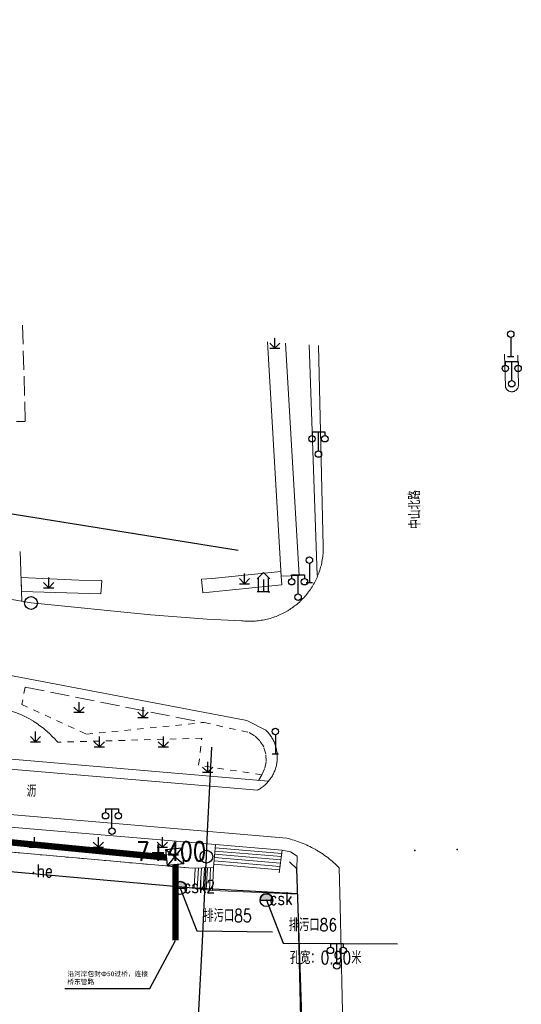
# Model space of a CAD drawing. Extents: x 39527407 to 39530665, y 3786466 to 3790957.
# Tile 18 of 113: x 39528436 to 39528515, y 3788122 to 3788276. Entities that reach past the tile are written whole.
import ezdxf
from ezdxf.enums import TextEntityAlignment as Align

# ---------------------------------------------------------------- set-up
doc = ezdxf.new("R2010")
doc.units = 0
doc.header["$PDSIZE"] = 0.2
doc.linetypes.add('X0', pattern=[4, 3, -1])
doc.linetypes.add('X6', pattern=[2, 1, -1])
doc.layers.get('0').update_dxf_attribs({"linetype": 'CONTINUOUS'})
for name, color, linetype in [('DLSS', 4, 'CONTINUOUS'), ('JCDL_CLKZD', 142, 'CONTINUOUS'), ('JCDL_DMX_F', 30, 'CONTINUOUS'), ('JCDL_JMDD_F', 231, 'CONTINUOUS'), ('JCDL_JMDX_F', 231, 'CONTINUOUS'), ('JCDL_JT_ZJ', 100, 'CONTINUOUS'), ('JCDL_JTD_F', 100, 'CONTINUOUS'), ('JCDL_JTX_F', 100, 'CONTINUOUS'), ('SXSS', 5, 'CONTINUOUS'), ('ZBTZ', 3, 'CONTINUOUS'), ('zdh', 7, 'CONTINUOUS'), ('排水孔', 4, 'CONTINUOUS'), ('断面线', 2, 'CONTINUOUS'), ('综合管网', 1, 'CONTINUOUS')]:
    doc.layers.add(name, color=color, linetype=linetype)
for name, color, linetype, lineweight in [('JCDL_JMDX', 1, 'CONTINUOUS', 0), ('JCDL_ZBX', 3, 'CONTINUOUS', 0), ('JCDL_ZBX_F', 7, 'CONTINUOUS', 0), ('TEXTL_ZJ', 7, 'CONTINUOUS', 0)]:
    doc.layers.add(name, color=color, linetype=linetype, lineweight=lineweight)
doc.styles.add('HT', font='simhei.ttf')
doc.styles.add('HZ', font='rs', dxfattribs={"width": 0.8, "bigfont": 'hztxt'})
doc.linetypes.add('10422', pattern='A,2,[150,AAA.SHX,S=1,R=0,X=0,Y=1],2,[177,AAA.SHX,S=1,R=0,X=0,Y=0.8],1e-09', length=4)
doc.linetypes.add('X19', pattern='A,4.5,[145,symbolx.shx,S=1,R=0,X=0,Y=1],4.5,-0.5,[146,symbolx.shx,S=1,R=0,X=0,Y=0],-0.5', length=10)
doc.linetypes.add('X35', pattern='A,2,[150,AAA.SHX,S=1,R=0,X=0,Y=1],2,[177,AAA.SHX,S=1,R=0,X=0,Y=0.8],1e-09', length=4)
doc.linetypes.add('X49', pattern='A,0,[5,symbolt.shx,S=1,R=0,X=0,Y=0],-10', length=10)
doc.linetypes.add('X67', pattern='A,1,[150,symbolx.shx,S=1,R=0,X=0,Y=1],2,[153,symbolx.shx,S=1,R=0,X=0,Y=0.8],2,[145,symbolx.shx,S=1,R=0,X=0,Y=0],0,[150,symbolx.shx,S=1,R=0,X=0,Y=1],2,[153,symbolx.shx,S=1,R=0,X=0,Y=0.8],2,[150,symbolx.shx,S=1,R=0,X=0,Y=1],0.5,-0.5,[146,symbolx.shx,S=1,R=0,X=0,Y=0],-0.5,0.5,[153,symbolx.shx,S=1,R=0,X=0,Y=0.8],1', length=12)

# ---------------------------------------------------------------- blocks, each defined once
blk = doc.blocks.new('4241000')
at = {"color": 0, "linetype": 'Continuous'}
for p, q in [((0, 3), (0, 0)), ((-0.5, 0), (0.5, 0))]:
    blk.add_line(p, q, dxfattribs=at)
blk.add_circle((0, 3.5), 0.5, dxfattribs=at)
blk = doc.blocks.new('3521000')
at = {"color": 0}
for p, q in [((-1, 3.5), (1, 3.5)), ((0, 0.5), (0, 3.5))]:
    blk.add_line(p, q, dxfattribs=at)
at = {"color": 0, "linetype": 'Continuous', "flags": 128}
for points in [[(-1, 3.5), (-1, 2.9)], [(1, 3.5), (1, 2.9)]]:
    blk.add_lwpolyline(points, dxfattribs=at)
at = {"color": 0}
for centre in [(-1, 2.4), (1, 2.4), (0, 0)]:
    blk.add_circle(centre, 0.5, dxfattribs=at)
blk = doc.blocks.new('5820000')
at = {"color": 0, "linetype": 'Continuous'}
blk.add_circle((0, 0), 1, dxfattribs=at)
blk = doc.blocks.new('9530003')
at = {"color": 0}
for p, q in [((0, 0), (0, 1.6)), ((-0.8, 0), (0.8, 0))]:
    blk.add_line(p, q, dxfattribs=at)
at = {"color": 0, "linetype": 'Continuous'}
for points in [[(0, 0), (-0.8, 0.8)], [(0, 0), (0.8, 0.8)]]:
    blk.add_lwpolyline(points, dxfattribs=at)
blk = doc.blocks.new('3560000')
at = {"color": 0, "linetype": 'Continuous', "flags": 128}
for points in [[(0.97, 2.03), (0, 3), (-0.97, 2.03)], [(0, 1.9), (0, 0)], [(-0.8, 0), (-1, 0)], [(0.8, 0), (-0.8, 0)], [(0.8, 0), (1, 0)]]:
    blk.add_lwpolyline(points, dxfattribs=at)
at = {"color": 0, "linetype": 'Continuous'}
for points in [[(-0.8, 0), (-0.8, 2.2)], [(0.8, 0), (0.8, 2.2)]]:
    blk.add_lwpolyline(points, dxfattribs=at)
blk = doc.blocks.new('弱电井')
at = {"layer": '综合管网', "linetype": 'Continuous', "lineweight": 30}
for p, q in [((39505996.61, 3778252.25), (39506001.85, 3778241.73)), ((39506004.49, 3778249.61), (39505993.97, 3778244.37))]:
    blk.add_line(p, q, dxfattribs=at)
blk.add_lwpolyline([(39505996.61, 3778252.25), (39506004.49, 3778249.61), (39506001.85, 3778241.73), (39505993.97, 3778244.37)], close=True, dxfattribs=at)

msp = doc.modelspace()

# ---------------------------------------------------------------- hatches: boundary and pattern name
at = {"layer": '排水孔', "linetype": 'Continuous'}
h = msp.add_hatch(color=9, dxfattribs=at)
edge = h.paths.add_edge_path()
edge.add_arc((39528461.48671, 3788140.10434), 1, 0, 180)
edge.add_line((39528460.48671, 3788140.10434), (39528461.48671, 3788140.10434))
edge.add_line((39528461.48671, 3788140.10434), (39528462.48671, 3788140.10434))
h = msp.add_hatch(color=9, dxfattribs=at)
edge = h.paths.add_edge_path()
edge.add_arc((39528474.95671, 3788138.21934), 1, 0, 180)
edge.add_line((39528473.95671, 3788138.21934), (39528474.95671, 3788138.21934))
edge.add_line((39528474.95671, 3788138.21934), (39528475.95671, 3788138.21934))

# ---------------------------------------------------------------- linework, layer by layer
at = {"color": 9}
for p, q in [((39528460.48671, 3788140.10434, 35.754), (39528462.48671, 3788140.10434, 35.754)), ((39528473.95671, 3788138.21934, 35.276), (39528475.95671, 3788138.21934, 35.276))]:
    msp.add_line(p, q, dxfattribs=at)
at = {"color": 9, "linetype": 'Continuous'}
for p, q in [((39528461.48671, 3788140.10434, -2.586), (39528464.10505, 3788133.40203, -39.148)), ((39528474.95671, 3788138.21934, -3.064), (39528477.57505, 3788131.51703, -39.626)), ((39528464.10505, 3788133.40203, -39.148), (39528475.89103, 3788133.27532, -39.148)), ((39528477.57505, 3788131.51703, -39.626), (39528495.46176, 3788131.39673, -39.626))]:
    msp.add_line(p, q, dxfattribs=at)
at = {"color": 9, "linetype": 'Continuous', "elevation": -38.58, "flags": 128}
msp.add_lwpolyline([(39527657.94798, 3788275.71459), (39527684.80001, 3788269.32143), (39527700.42548, 3788269.97152), (39527739.81871, 3788261.61228), (39527816.56838, 3788248.87242), (39527924.1491, 3788234.19814), (39527936.60486, 3788236.3862), (39528017.6292, 3788231.00361), (39528097.60128, 3788225.63755), (39528137.51936, 3788223.00167), (39528217.67285, 3788217.76273), (39528257.88233, 3788214.99962), (39528297.98653, 3788212.03758), (39528331.06901, 3788208.12149), (39528338.47482, 3788208.82168), (39528418.28123, 3788201.23672), (39528470.5446, 3788192.87437)], dxfattribs=at)
at = {"color": 9, "flags": 128}
for points, elevation in [([(39528462.48671, 3788140.10434, 1), (39528460.48671, 3788140.10434), (39528461.48671, 3788140.10434)], -2.586), ([(39528475.95671, 3788138.21934, 1), (39528473.95671, 3788138.21934), (39528474.95671, 3788138.21934)], -3.064)]:
    msp.add_lwpolyline(points, format="xyb", close=True, dxfattribs=dict(at, elevation=elevation))
at = {"layer": 'DLSS', "color": 9, "linetype": 'Continuous'}
for p, q in [((39528479.71871, 3788143.12534, -38.58), (39528478.55108, 3788144.21925, -38.58)), ((39528482.22871, 3788066.12834, -38.58), (39528479.71871, 3788143.12534, -38.58))]:
    msp.add_line(p, q, dxfattribs=at)
at = {"layer": 'DLSS', "color": 9, "linetype": 'Continuous', "lineweight": 20, "elevation": -38.58}
for points in [[(39528465.7027, 3788182.11833), (39528471.06571, 3788181.84834), (39528471.30316, 3788181.82313), (39528471.54111, 3788181.80329), (39528471.77943, 3788181.78841), (39528472.018, 3788181.7785), (39528472.25673, 3788181.77355), (39528472.49551, 3788181.77359), (39528472.73424, 3788181.7786), (39528472.97282, 3788181.78857), (39528473.21113, 3788181.80352), (39528473.44908, 3788181.82343), (39528473.68656, 3788181.84829), (39528473.92348, 3788181.87809), (39528474.15972, 3788181.91283), (39528474.39518, 3788181.95247), (39528474.62978, 3788181.99701), (39528474.86339, 3788182.04643), (39528475.09592, 3788182.10071), (39528475.32727, 3788182.15982), (39528475.55734, 3788182.22373), (39528475.78602, 3788182.29243), (39528476.01323, 3788182.36587), (39528476.23885, 3788182.44403), (39528476.4628, 3788182.52687), (39528476.68498, 3788182.61436), (39528476.90528, 3788182.70646), (39528477.12362, 3788182.80313), (39528477.3399, 3788182.90433), (39528477.55402, 3788183.01001), (39528477.7659, 3788183.12012), (39528477.97543, 3788183.23463), (39528478.18253, 3788183.35348), (39528478.2857, 3788183.41533), (39528478.38712, 3788183.47662), (39528478.58909, 3788183.60399), (39528478.78836, 3788183.73554), (39528478.98486, 3788183.87121), (39528479.17848, 3788184.01095), (39528479.36915, 3788184.15469), (39528479.55678, 3788184.30237), (39528479.7413, 3788184.45393), (39528479.92262, 3788184.6093), (39528480.10066, 3788184.76841), (39528480.27535, 3788184.9312), (39528480.44661, 3788185.09759), (39528480.61437, 3788185.26751), (39528480.77855, 3788185.44089), (39528480.93909, 3788185.61766), (39528481.0959, 3788185.79773), (39528481.24894, 3788185.98102), (39528481.39812, 3788186.16747), (39528481.54338, 3788186.35698), (39528481.68466, 3788186.54948), (39528481.82191, 3788186.74488), (39528481.95505, 3788186.94309), (39528482.08404, 3788187.14404), (39528482.20881, 3788187.34763), (39528482.32931, 3788187.55377), (39528482.44549, 3788187.76238), (39528482.5573, 3788187.97337), (39528482.6647, 3788188.18664), (39528482.76762, 3788188.4021), (39528482.86604, 3788188.61965), (39528482.9599, 3788188.83921), (39528483.04917, 3788189.06068), (39528483.1338, 3788189.28396), (39528483.21376, 3788189.50895), (39528483.28902, 3788189.73556), (39528483.35955, 3788189.96369), (39528483.4253, 3788190.19324), (39528483.48626, 3788190.42411), (39528483.5424, 3788190.6562), (39528483.59369, 3788190.88941), (39528483.64011, 3788191.12363), (39528483.68164, 3788191.35877), (39528483.71826, 3788191.59473), (39528483.74996, 3788191.8314), (39528483.77673, 3788192.06868), (39528483.79854, 3788192.30646), (39528483.81539, 3788192.54464), (39528483.82728, 3788192.78313), (39528483.8342, 3788193.02181), (39528483.83615, 3788193.26058), (39528483.83271, 3788193.49933), (39528483.07158, 3788224.85363)], [(39528389.8107, 3788193.04834), (39528438.16371, 3788184.62833), (39528456.8707, 3788182.74833)], [(39528473.56171, 3788155.39734), (39528473.71282, 3788155.47981), (39528473.86122, 3788155.56708), (39528474.00698, 3788155.65869), (39528474.14996, 3788155.75457), (39528474.29005, 3788155.85464), (39528474.42711, 3788155.9588), (39528474.56104, 3788156.06698), (39528474.69172, 3788156.17906), (39528474.81902, 3788156.29495), (39528474.94284, 3788156.41456), (39528475.06307, 3788156.53778), (39528475.17961, 3788156.66449), (39528475.29235, 3788156.7946), (39528475.4012, 3788156.92798), (39528475.50605, 3788157.06452), (39528475.60682, 3788157.2041), (39528475.70343, 3788157.3466), (39528475.79578, 3788157.49189), (39528475.88379, 3788157.63985), (39528475.96739, 3788157.79034), (39528476.04651, 3788157.94324), (39528476.12107, 3788158.09841), (39528476.19102, 3788158.25572), (39528476.25628, 3788158.41503), (39528476.31681, 3788158.57619), (39528476.37254, 3788158.73908), (39528476.42344, 3788158.90354), (39528476.46945, 3788159.06943), (39528476.51054, 3788159.23661), (39528476.54667, 3788159.40494), (39528476.57781, 3788159.57425), (39528476.60393, 3788159.74442), (39528476.62501, 3788159.91528), (39528476.64102, 3788160.08669), (39528476.6447, 3788160.14233), (39528476.65197, 3788160.2585), (39528476.65783, 3788160.43055), (39528476.6586, 3788160.60271), (39528476.65429, 3788160.77481), (39528476.64489, 3788160.94671), (39528476.63041, 3788161.11825), (39528476.61086, 3788161.2893), (39528476.58627, 3788161.45969), (39528476.55666, 3788161.62928), (39528476.52204, 3788161.79792), (39528476.48245, 3788161.96546), (39528476.43793, 3788162.13176), (39528476.38852, 3788162.29668), (39528476.33425, 3788162.46005), (39528476.27517, 3788162.62176), (39528476.21134, 3788162.78164), (39528476.14281, 3788162.93957), (39528476.06964, 3788163.09541), (39528475.9919, 3788163.24901), (39528475.90966, 3788163.40025), (39528475.82297, 3788163.54899), (39528475.73193, 3788163.69511), (39528475.63661, 3788163.83847), (39528475.5371, 3788163.97895), (39528475.43347, 3788164.11642), (39528475.32583, 3788164.25077), (39528475.21426, 3788164.38189), (39528475.09887, 3788164.50964), (39528474.97975, 3788164.63393), (39528474.85671, 3788164.75434), (39528471.90871, 3788166.24733), (39528377.52771, 3788184.22034)], [(39528456.8707, 3788182.74833), (39528465.7027, 3788182.11833)], [(39528326.23671, 3788167.87846), (39528473.56171, 3788155.39734)], [(39528478.12271, 3788147.88534), (39528390.37471, 3788155.36934), (39528340.9757, 3788159.68034), (39528326.23671, 3788160.93756)], [(39528478.12271, 3788147.88534), (39528478.41215, 3788147.81479), (39528478.7002, 3788147.73877), (39528478.98688, 3788147.6577), (39528479.27209, 3788147.57164), (39528479.55576, 3788147.48059), (39528479.83778, 3788147.38458), (39528480.11808, 3788147.28366), (39528480.39657, 3788147.17784), (39528480.67317, 3788147.06715), (39528480.94778, 3788146.95165), (39528481.22033, 3788146.83135), (39528481.49073, 3788146.7063), (39528481.7589, 3788146.57653), (39528482.02476, 3788146.44208), (39528482.28822, 3788146.303), (39528482.54921, 3788146.15933), (39528482.5997, 3788146.13034), (39528482.80764, 3788146.01111), (39528483.06343, 3788145.85839), (39528483.31651, 3788145.70121), (39528483.5668, 3788145.53962), (39528483.81422, 3788145.37368), (39528484.0587, 3788145.20343), (39528484.30016, 3788145.02892), (39528484.53853, 3788144.85021), (39528484.77373, 3788144.66735), (39528485.00569, 3788144.48041), (39528485.23434, 3788144.28943), (39528485.45961, 3788144.09448), (39528485.68144, 3788143.89561), (39528485.89975, 3788143.69288), (39528486.11447, 3788143.48637), (39528486.32524, 3788143.27582)]]:
    msp.add_lwpolyline(points, dxfattribs=at)
at = {"layer": 'DLSS', "color": 9, "linetype": 'Continuous', "lineweight": 0, "elevation": -38.58}
msp.add_lwpolyline([(39528514.22966, 3788223.3309), (39528514.33699, 3788218.58472), (39528514.3312, 3788218.51472), (39528514.32026, 3788218.44532), (39528514.30462, 3788218.37684), (39528514.28437, 3788218.30957), (39528514.25958, 3788218.24384), (39528514.23038, 3788218.17995), (39528514.1969, 3788218.11819), (39528514.15929, 3788218.05885), (39528514.11774, 3788218.00221), (39528514.07243, 3788217.94853), (39528514.02357, 3788217.89805), (39528513.97139, 3788217.85102), (39528513.91613, 3788217.80765), (39528513.85805, 3788217.76813), (39528513.79741, 3788217.73266), (39528513.7345, 3788217.70139), (39528513.66961, 3788217.67448), (39528513.60304, 3788217.65204), (39528513.5351, 3788217.63419), (39528513.486, 3788217.62471), (39528513.4661, 3788217.621), (39528513.39636, 3788217.61253), (39528513.32621, 3788217.60883), (39528513.25597, 3788217.60991), (39528513.18596, 3788217.61577), (39528513.11652, 3788217.62637), (39528513.04796, 3788217.64168), (39528512.9806, 3788217.66161), (39528512.91475, 3788217.68608), (39528512.85071, 3788217.71497), (39528512.7888, 3788217.74816), (39528512.72928, 3788217.78548), (39528512.67244, 3788217.82676), (39528512.61854, 3788217.87181), (39528512.56783, 3788217.92043), (39528512.52054, 3788217.97238), (39528512.4769, 3788218.02743), (39528512.43711, 3788218.08532), (39528512.40134, 3788218.14579), (39528512.36978, 3788218.20854), (39528512.34255, 3788218.2733), (39528512.3198, 3788218.33976), (39528512.302, 3788218.40771), (39528512.1875, 3788223.4709)], dxfattribs=at)
at = {"layer": 'DLSS', "color": 9, "linetype": 'X6', "lineweight": 0, "elevation": -38.58}
for points in [[(39528437.2597, 3788171.47933), (39528436.7157, 3788168.78134), (39528446.81071, 3788164.14134), (39528465.2167, 3788165.93533), (39528472.1188, 3788164.45272)], [(39528442.32971, 3788162.86767), (39528441.64899, 3788163.62906), (39528440.92062, 3788164.34501), (39528440.14763, 3788165.01253), (39528439.33323, 3788165.62885), (39528438.48081, 3788166.19141), (39528437.59391, 3788166.69787), (39528436.67622, 3788167.14613), (39528435.73154, 3788167.53432), (39528434.76382, 3788167.86084), (39528433.77707, 3788168.12431), (39528432.77539, 3788168.32365), (39528431.76295, 3788168.45803), (39528430.74395, 3788168.52689), (39528429.72264, 3788168.52994), (39528428.70324, 3788168.46717), (39528427.69002, 3788168.33884), (39528426.68717, 3788168.14549), (39528425.69886, 3788167.88792)], [(39528474.2187, 3788157.79734), (39528474.71098, 3788158.82031), (39528474.93333, 3788159.93357), (39528474.87178, 3788161.06716), (39528474.53018, 3788162.1498), (39528473.93002, 3788163.11344), (39528473.10903, 3788163.89751), (39528472.1188, 3788164.45272)], [(39528474.2187, 3788157.79734), (39528464.3647, 3788159.27133), (39528464.85671, 3788163.50733), (39528442.32971, 3788162.86767)], [(39528341.4937, 3788154.06033), (39528342.74239, 3788153.94891), (39528349.73504, 3788153.32493), (39528364.71931, 3788151.98784), (39528381.70147, 3788150.47247), (39528429.65111, 3788146.19379), (39528463.36571, 3788143.18533)]]:
    msp.add_lwpolyline(points, dxfattribs=at)
at = {"layer": 'DLSS', "color": 9, "linetype": 'X19', "lineweight": 0, "elevation": -38.58}
for points in [[(39528486.325, 3788143.28572), (39528486.47108, 3788137.26734)], [(39528486.47108, 3788137.26734), (39528488.02016, 3788066.46032)]]:
    msp.add_lwpolyline(points, dxfattribs=at)
at = {"layer": 'JCDL_CLKZD', "color": 9}
for p in [(39528498.15971, 3788145.96134, -38.58), (39528504.766, 3788146.12172, -38.58)]:
    msp.add_point(p, dxfattribs=at)
at = {"layer": 'JCDL_DMX_F', "color": 9, "linetype": 'X35', "lineweight": 0, "elevation": -38.58}
for points in [[(39528436.4868, 3788192.68617), (39528436.706, 3788184.88217)], [(39528475.27761, 3788156.7776), (39528396.66471, 3788163.52534)], [(39528326.23671, 3788158.10402), (39528388.14671, 3788153.54633), (39528466.99911, 3788146.91261)], [(39528341.4937, 3788154.06033), (39528463.36571, 3788143.18533)], [(39528477.4387, 3788146.03433), (39528478.7327, 3788145.76234), (39528479.78571, 3788145.06834), (39528479.71871, 3788143.12534)]]:
    msp.add_lwpolyline(points, dxfattribs=at)
at = {"layer": 'JCDL_JMDX', "color": 9, "linetype": 'X0', "lineweight": 0, "elevation": -38.58}
msp.add_lwpolyline([(39528436.85304, 3788228.02209), (39528437.25541, 3788212.97476), (39528435.91666, 3788212.98431)], dxfattribs=at)
at = {"layer": 'JCDL_JMDX', "color": 9, "linetype": 'X67', "lineweight": 0, "elevation": -38.58}
msp.add_lwpolyline([(39528335.39364, 3788151.56665), (39528337.9287, 3788151.33934), (39528341.2277, 3788151.06334), (39528462.85671, 3788140.11433), (39528466.5067, 3788139.73834), (39528478.69271, 3788139.19234), (39528479.81523, 3788139.21968)], dxfattribs=at)
at = {"layer": 'JCDL_JMDX', "color": 9, "linetype": 'Continuous', "lineweight": 0, "elevation": -38.58}
for points in [[(39528466.91268, 3788145.88534), (39528477.29299, 3788145.01205)], [(39528466.9559, 3788146.39897), (39528477.36585, 3788145.52319)], [(39528466.78305, 3788144.34443), (39528477.07442, 3788143.47862)], [(39528466.82626, 3788144.85806), (39528477.14728, 3788143.98976)], [(39528466.86947, 3788145.3717), (39528477.22013, 3788144.5009)], [(39528463.67364, 3788140.03018), (39528463.84128, 3788143.20091)], [(39528464.14582, 3788139.98154), (39528464.31685, 3788143.21648)], [(39528464.61799, 3788139.9329), (39528464.79242, 3788143.23205)], [(39528465.09017, 3788139.88426), (39528465.26799, 3788143.24762)], [(39528465.56235, 3788139.83562), (39528465.74356, 3788143.26319)], [(39528466.03452, 3788139.78698), (39528466.21913, 3788143.27876)], [(39528466.73984, 3788143.83079), (39528477.00156, 3788142.96748)]]:
    msp.add_lwpolyline(points, dxfattribs=at)
at = {"layer": 'JCDL_JMDX_F', "color": 9, "linetype": 'Continuous', "lineweight": 0, "elevation": -38.58}
for points in [[(39528466.69471, 3788143.29433), (39528466.99911, 3788146.91261)], [(39528466.99911, 3788146.91261), (39528477.4387, 3788146.03433)], [(39528476.9287, 3788142.45633), (39528477.4387, 3788146.03433)], [(39528463.36571, 3788143.18533), (39528466.69471, 3788143.29433)], [(39528466.5067, 3788139.73834), (39528466.69471, 3788143.29433)], [(39528462.85671, 3788140.11433), (39528466.5067, 3788139.73834)]]:
    msp.add_lwpolyline(points, dxfattribs=at)
at = {"layer": 'JCDL_JTX_F', "color": 9, "linetype": 'Continuous', "lineweight": 0, "elevation": -38.58}
for points in [[(39528479.71871, 3788143.12534), (39528479.35668, 3788143.47021)], [(39528479.8609, 3788137.26734), (39528479.71871, 3788143.12534)], [(39528480.59969, 3788106.8307), (39528479.8609, 3788137.26734)]]:
    msp.add_lwpolyline(points, dxfattribs=at)
at = {"layer": 'JCDL_ZBX', "color": 9, "linetype": 'Continuous', "lineweight": 0, "elevation": -38.58}
for points in [[(39528480.0577, 3788188.89433), (39528477.2687, 3788188.78634), (39528475.11401, 3788225.39916)], [(39528477.92068, 3788225.20675), (39528480.0577, 3788188.89433)], [(39528477.225, 3788189.52889), (39528477.2687, 3788188.78634), (39528477.34124, 3788187.45017), (39528465.00092, 3788186.1886), (39528464.80601, 3788188.35332), (39528466.4514, 3788188.44127)], [(39528466.4514, 3788188.44127), (39528477.225, 3788189.52889)], [(39528445.61261, 3788188.16444), (39528449.23522, 3788188.10928), (39528449.18148, 3788187.36739), (39528449.07871, 3788186.0332), (39528436.67938, 3788186.39569), (39528436.60228, 3788188.57492), (39528445.61261, 3788188.16444)]]:
    msp.add_lwpolyline(points, dxfattribs=at)
at = {"layer": 'JCDL_ZBX', "color": 9, "linetype": 'X49', "lineweight": 0, "elevation": -38.58}
msp.add_lwpolyline([(39528481.61091, 3788224.95377), (39528482.89129, 3788188.94447)], dxfattribs=at)
at = {"layer": 'JCDL_ZBX_F', "color": 9, "linetype": 'X0', "lineweight": 0, "elevation": -38.58}
for points in [[(39528437.2597, 3788171.47933), (39528465.2167, 3788165.93533)], [(39528473.73113, 3788156.91034), (39528474.2187, 3788157.79734)]]:
    msp.add_lwpolyline(points, dxfattribs=at)
at = {"layer": 'SXSS', "color": 9, "linetype": '10422', "flags": 128}
msp.add_lwpolyline([(39528479.81351, 3788139.21964), (39528462.85671, 3788140.11433), (39528405.76671, 3788145.25356), (39528332.9547, 3788151.78533), (39528326.23671, 3788152.21363), (39528215.45171, 3788160.08633), (39528208.3867, 3788160.31833), (39528207.83515, 3788160.20282), (39528205.94504, 3788159.64337), (39528204.39133, 3788158.97885), (39528203.1571, 3788158.30037), (39528202.21649, 3788157.67981), (39528200.57467, 3788156.92011), (39528199.10056, 3788156.57188), (39528197.09037, 3788156.3875), (39528194.57863, 3788156.61209), (39528193.11094, 3788156.98647), (39528191.69886, 3788157.53447), (39528189.9378, 3788158.52115), (39528188.28557, 3788159.46158), (39528185.85816, 3788160.4968), (39528184.28383, 3788160.98739), (39528182.99944, 3788161.29103), (39528182.35071, 3788161.41234), (39528140.33549, 3788164.06881), (39528076.23671, 3788168.12154), (39528006.75449, 3788172.51465), (39527925.78786, 3788177.63387), (39527924.22075, 3788176.51388), (39527922.01513, 3788175.2468), (39527920.85859, 3788174.71623), (39527919.37106, 3788174.15356), (39527917.536, 3788173.63005), (39527915.66085, 3788173.27607), (39527913.75154, 3788173.07914), (39527912.23356, 3788173.16047), (39527908.88541, 3788174.10619), (39527907.29931, 3788174.82594), (39527903.71785, 3788177.28574), (39527902.67495, 3788178.29554), (39527901.1927, 3788180.08234), (39527879.1117, 3788182.27733), (39527826.23671, 3788188.44768), (39527743.2857, 3788201.50333), (39527721.9267, 3788205.70733), (39527683.07171, 3788214.11433), (39527677.67371, 3788214.60833), (39527668.0877, 3788214.55933), (39527660.9117, 3788215.86433), (39527659.3737, 3788209.23233), (39527651.55571, 3788210.95434), (39527650.06771, 3788204.33133), (39527642.18949, 3788206.04179)], dxfattribs=at)
at = {"layer": 'zdh', "color": 9}
for p in [(39528438.53071, 3788142.53734, -2.027), (39528461.48571, 3788140.10434, -2.586), (39528474.95271, 3788138.21934, -3.064)]:
    msp.add_point(p, dxfattribs=at)
at = {"layer": '排水孔', "color": 9}
for centre in [(39528461.48671, 3788140.10434, 35.754), (39528474.95671, 3788138.21934, 35.276)]:
    msp.add_circle(centre, 1, dxfattribs=at)
at = {"layer": '断面线', "color": 9, "elevation": -38.58, "flags": 128}
msp.add_lwpolyline([(39528460.49006, 3788039.82675), (39528460.87374, 3788047.75652), (39528461.26101, 3788055.76071), (39528461.57506, 3788062.25153), (39528461.85958, 3788068.13186), (39528462.00656, 3788071.16959), (39528462.02783, 3788071.60932), (39528462.48623, 3788081.08361), (39528462.92665, 3788090.18618), (39528463.43844, 3788100.76385), (39528463.93159, 3788110.95614), (39528464.41714, 3788120.99151), (39528464.94085, 3788131.81566), (39528465.31852, 3788139.62125), (39528465.33005, 3788139.85955), (39528465.57938, 3788145.01271), (39528465.76935, 3788148.93896), (39528466.11236, 3788156.02844), (39528466.40612, 3788162.09978)], dxfattribs=at)
at = {"layer": '断面线', "color": 9}
msp.add_circle((39528465.57938, 3788145.01271, -38.58), 1, dxfattribs=at)
at = {"layer": '综合管网', "color": 1, "linetype": 'Continuous', "lineweight": 30}
for p, q in [((39528456.75455, 3788124.39986), (39528460.74767, 3788131.91929, -2.586)), ((39528443.44577, 3788124.39986), (39528456.75455, 3788124.39986))]:
    msp.add_line(p, q, dxfattribs=at)
at = {"layer": '综合管网', "color": 3, "linetype": 'Continuous', "lineweight": 30, "const_width": 1, "elevation": -2.586, "flags": 128}
msp.add_lwpolyline([(39528459.37114, 3788144.85851), (39528339.14651, 3788156.60046)], dxfattribs=at)
at = {"layer": '综合管网', "color": 6, "linetype": 'Continuous', "lineweight": 30, "const_width": 1, "elevation": -2.586, "flags": 128}
msp.add_lwpolyline([(39528460.74767, 3788143.75742), (39528460.74767, 3788131.91929)], dxfattribs=at)

# ---------------------------------------------------------------- block references
at = {"layer": 'JCDL_JMDD_F', "color": 9}
for name, p in [('3521000', (39528513.295, 3788218.85372, -38.58)), ('3521000', (39528483.08082, 3788207.86784, -38.58)), ('3560000', (39528474.49396, 3788186.36342, -38.58)), ('3521000', (39528479.9007, 3788185.53234, -38.58)), ('3521000', (39528450.81371, 3788148.98834, -38.58)), ('3521000', (39528485.96171, 3788127.95834, -38.58))]:
    msp.add_blockref(name, p, dxfattribs=at)
at = {"layer": 'JCDL_JTD_F', "color": 9}
for name, p in [('4241000', (39528513.14273, 3788223.09756, -38.58)), ('4241000', (39528481.67319, 3788187.81174, -38.58)), ('5820000', (39528438.16371, 3788184.62833, -38.58)), ('4241000', (39528476.35249, 3788161.04941, -38.58))]:
    msp.add_blockref(name, p, dxfattribs=at)
at = {"layer": 'ZBTZ', "color": 9}
for p in [(39528476.268, 3788224.40399, -38.58), (39528471.53087, 3788187.63536, -38.58), (39528440.93144, 3788187.00558, -38.58), (39528445.67546, 3788167.54909, -38.58), (39528455.67396, 3788166.74909, -38.58), (39528438.86068, 3788162.94832, -38.58), (39528448.85916, 3788162.14829, -38.58), (39528458.85766, 3788162.14829, -38.58), (39528465.7733, 3788158.18736, -38.58), (39528438.69211, 3788146.46464, -38.58), (39528448.69061, 3788146.46464, -38.58), (39528458.6891, 3788146.46463, -38.58)]:
    msp.add_blockref('9530003', p, dxfattribs=at)
at = {"layer": '综合管网', "color": 9, "linetype": 'Continuous', "lineweight": 30, "xscale": 0.300000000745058, "yscale": 0.300000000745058, "zscale": 0.300000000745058, "rotation": 24.85064533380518}
msp.add_blockref('弱电井', (29250409.50813, -2221146.77295, -2.586), dxfattribs=at)

# ---------------------------------------------------------------- texts
at = {"color": 9, "linetype": 'Continuous', "style": 'HZ', "width": 0.8}
for s, p in [('排污口85', (39528465.10781, 3788134.7977, -38.58)), ('排污口86', (39528478.45967, 3788133.35402, -38.58)), ('孔宽：0.90米', (39528478.61656, 3788128.22376, -41.297))]:
    msp.add_text(s, height=2, dxfattribs=at).set_placement(p)
at = {"layer": 'JCDL_JT_ZJ', "color": 9, "lineweight": 0, "style": 'HZ', "width": 0.8}
msp.add_text('沥', height=1.8, dxfattribs=at).set_placement((39528437.48513, 3788153.80597, -38.58), align=Align.BOTTOM_LEFT)
at = {"layer": 'TEXTL_ZJ', "color": 9, "style": 'HZ', "width": 0.8}
msp.add_text('中山北路', height=1.8, rotation=91.094008, dxfattribs=at).set_placement((39528499.62936, 3788196.21918, -38.58), align=Align.BOTTOM_LEFT)
at = {"layer": 'zdh', "color": 9, "style": 'HZ', "width": 0.8}
for s, p in [('he', (39528439.03071, 3788141.78734, -2.027)), ('csk2', (39528461.98571, 3788139.35434, -2.586)), ('csk', (39528475.45271, 3788137.46934, -3.064))]:
    msp.add_text(s, height=2, dxfattribs=at).set_placement(p)
at = {"layer": '断面线', "color": 9, "linetype": 'Continuous', "style": 'HZ', "width": 0.8}
msp.add_text('7+400', height=3, dxfattribs=at).set_placement((39528465.52118, 3788145.83888, -38.58), align=Align.MIDDLE_RIGHT)
at = {"layer": '综合管网', "color": 1, "linetype": 'Continuous', "lineweight": 30, "insert": (39528443.84389, 3788127.08771), "char_height": 0.75, "width": 12.7553929, "attachment_point": 1, "style": 'HT'}
msp.add_mtext('沿河岸包封Φ50过桥，连接桥东管路', dxfattribs=at)

doc.saveas('drawing.dxf')
